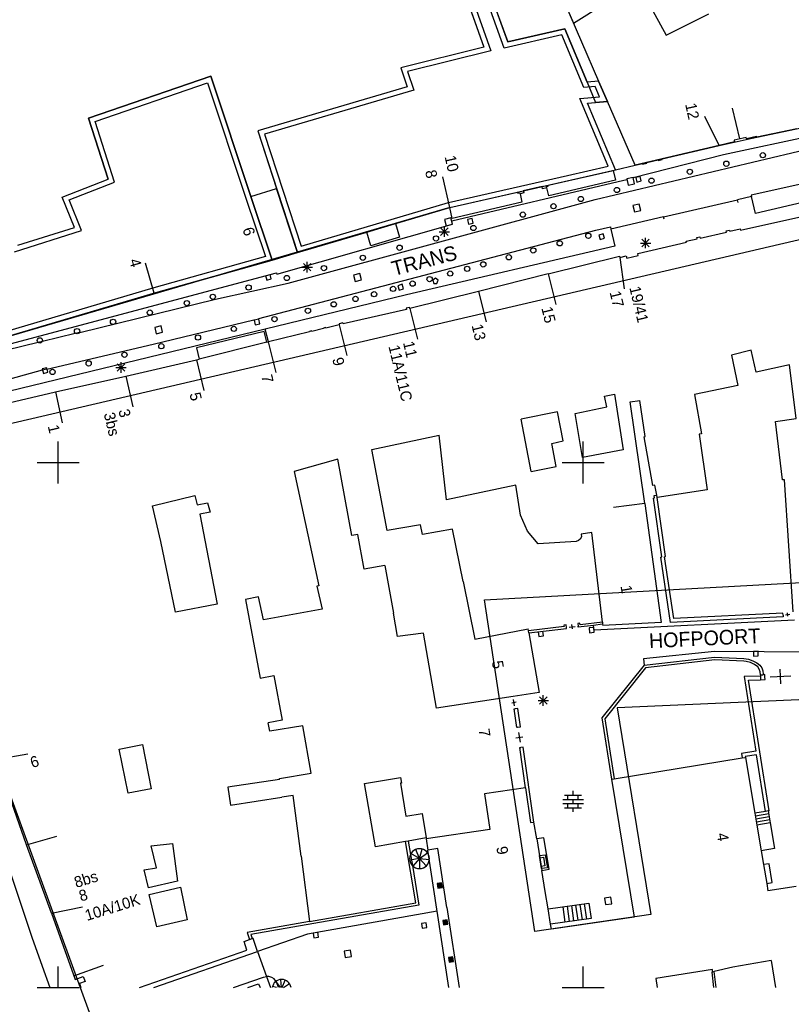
# Model space of a CAD drawing. Header units: millimetres. Extents: x 135944 to 142000, y 454200 to 456692.
# Tile 38 of 153: x 136846 to 136920, y 455698 to 455792. Entities that reach past the tile are written whole.
import ezdxf
from ezdxf.enums import TextEntityAlignment as Align

# ---------------------------------------------------------------- set-up
doc = ezdxf.new("R2010")
doc.units = ezdxf.units.MM
for name, color, linetype in [('TotaalGBKN2013_Bistad', 251, 'Continuous'), ('TotaalGBKN2013X$0$Contouren', 251, 'Continuous'), ('TotaalGBKN2013X$0$Xref', 251, 'Continuous')]:
    doc.layers.add(name, color=color, linetype=linetype)
doc.layers.add('TotaalGBKN2013X$0$PSVPORTS', color=251, linetype='Continuous', plot=False)
doc.styles.add('TotaalGBKN2013X$0$GBKN binnenstad 2009$0$Standard', font='txt')

# ---------------------------------------------------------------- blocks, each defined once
blk = doc.blocks.new('TotaalGBKN2013X$0$GBKN binnenstad 2009')
at = {"layer": 'TotaalGBKN2013_Bistad'}
for p, q in [((136889225, 455800000), (136892805, 455790059)), ((136887079, 455799330), (136890545, 455789575)), ((136905180, 455795687), (136907891, 455790689)), ((136898208, 455793826), (136901456, 455786332)), ((136907891, 455790689), (136911960, 455792751)), ((136892805, 455790059), (136898247, 455791306)), ((136898247, 455791306), (136900359, 455786239)), ((136890545, 455789575), (136882628, 455787596)), ((136882628, 455787596), (136883231, 455785786)), ((136864546, 455786801), (136852883, 455782788)), ((136868355, 455775351), (136864546, 455786801)), ((136883231, 455785786), (136869016, 455781602)), ((136901456, 455786332), (136900359, 455786239)), ((136900359, 455786239), (136901167, 455784300)), ((136901456, 455786332), (136902295, 455784395)), ((136938321, 455784662), (136913371, 455779311)), ((136900412, 455784236), (136901167, 455784300)), ((136903071, 455777871), (136900412, 455784236)), ((136902295, 455784395), (136901167, 455784300)), ((136904933, 455778310), (136902295, 455784395)), ((136914912, 455780826), (136914215, 455783744)), ((136852883, 455782788), (136854756, 455776997)), ((136912934, 455780208), (136911593, 455782964)), ((136920350, 455781786), (136916524, 455780979)), ((136869016, 455781602), (136870806, 455776110)), ((136915509, 455780966), (136914373, 455780700)), ((136915543, 455780820), (136915509, 455780966)), ((136916510, 455781047), (136915543, 455780820)), ((136916524, 455780979), (136916510, 455781047)), ((136901124, 455775054), (136921746, 455779947)), ((136907516, 455778916), (136912935, 455780204)), ((136914407, 455780554), (136912935, 455780204)), ((136914373, 455780700), (136914407, 455780554)), ((136913371, 455779311), (136904747, 455777122)), ((136903071, 455777871), (136904933, 455778310)), ((136904933, 455778310), (136905637, 455778475)), ((136905637, 455778475), (136905650, 455778420)), ((136905650, 455778420), (136906056, 455778515)), ((136906043, 455778570), (136907120, 455778823)), ((136906056, 455778515), (136906043, 455778570)), ((136907120, 455778823), (136907133, 455778768)), ((136907133, 455778768), (136907529, 455778861)), ((136907529, 455778861), (136907516, 455778916)), ((136887289, 455774291), (136886626, 455777217)), ((136896648, 455776414), (136902865, 455777824)), ((136902865, 455777824), (136903071, 455777871)), ((136902865, 455777824), (136903074, 455776908)), ((136904739, 455777149), (136904136, 455777006)), ((136904882, 455776546), (136904739, 455777149)), ((136905431, 455777255), (136904993, 455777155)), ((136904993, 455777155), (136905093, 455776717)), ((136905531, 455776817), (136905431, 455777255)), ((136850388, 455775287), (136854756, 455776997)), ((136887472, 455773020), (136903331, 455776763)), ((136896081, 455776285), (136894294, 455775880)), ((136896127, 455776082), (136896081, 455776285)), ((136896533, 455776174), (136896127, 455776082)), ((136896510, 455776276), (136896671, 455776313)), ((136896533, 455776174), (136896510, 455776276)), ((136896708, 455775406), (136896533, 455776174)), ((136896671, 455776313), (136896648, 455776414)), ((136903074, 455776908), (136896708, 455775406)), ((136903331, 455776763), (136904139, 455776968)), ((136904136, 455777006), (136904279, 455776403)), ((136904279, 455776403), (136904882, 455776546)), ((136905093, 455776717), (136905531, 455776817)), ((136920732, 455776521), (136915981, 455775453)), ((136851568, 455772398), (136850388, 455775287)), ((136868355, 455775351), (136870806, 455776110)), ((136870376, 455769279), (136868355, 455775351)), ((136872799, 455769997), (136870806, 455776110)), ((136887289, 455774291), (136893748, 455775756)), ((136893748, 455775756), (136893771, 455775655)), ((136893771, 455775655), (136893956, 455775697)), ((136893956, 455775697), (136893979, 455775595)), ((136894340, 455775677), (136893979, 455775595)), ((136893979, 455775595), (136894159, 455774803)), ((136894294, 455775880), (136894340, 455775677)), ((136916021, 455775341), (136914681, 455775021)), ((136914981, 455772148), (136930192, 455775526)), ((136915981, 455775453), (136916021, 455775341)), ((136916390, 455773725), (136916021, 455775341)), ((136871897, 455767083), (136901124, 455775054)), ((136882108, 455772756), (136887289, 455774291)), ((136887529, 455773239), (136887289, 455774291)), ((136894159, 455774803), (136887529, 455773239)), ((136905335, 455774614), (136904731, 455774478)), ((136904731, 455774478), (136904867, 455773874)), ((136905471, 455774010), (136905335, 455774614)), ((136907651, 455773411), (136914681, 455775021)), ((136914739, 455774778), (136914681, 455775021)), ((136921425, 455774898), (136916390, 455773725)), ((136907651, 455773411), (136902631, 455772231)), ((136904867, 455773874), (136905471, 455774010)), ((136907709, 455773168), (136907651, 455773411)), ((136846172, 455770695), (136851568, 455772398)), ((136870809, 455767944), (136887552, 455772707)), ((136879392, 455771951), (136882108, 455772756)), ((136882108, 455772756), (136882494, 455771452)), ((136886775, 455771485), (136886775, 455772485)), ((136887381, 455773312), (136886785, 455773142)), ((136886785, 455773142), (136886955, 455772546)), ((136886955, 455772546), (136887551, 455772716)), ((136887551, 455772716), (136887381, 455773312)), ((136887552, 455772707), (136887472, 455773020)), ((136889422, 455773251), (136888984, 455773147)), ((136888984, 455773147), (136889088, 455772709)), ((136889088, 455772709), (136889526, 455772813)), ((136889526, 455772813), (136889422, 455773251)), ((136901202, 455772122), (136902588, 455772442)), ((136902588, 455772442), (136902631, 455772231)), ((136869097, 455763709), (136901202, 455772122)), ((136872799, 455769997), (136879392, 455771951)), ((136879778, 455770647), (136879392, 455771951)), ((136882494, 455771452), (136879778, 455770647)), ((136886275, 455771985), (136887275, 455771985)), ((136886421, 455771631), (136887129, 455772339)), ((136887129, 455771631), (136886421, 455772339)), ((136901899, 455771794), (136901469, 455771660)), ((136901469, 455771660), (136901603, 455771230)), ((136902033, 455771364), (136901899, 455771794)), ((136902631, 455772231), (136903021, 455770611)), ((136910812, 455771426), (136911101, 455771492)), ((136911101, 455771492), (136911126, 455771384)), ((136911126, 455771384), (136913632, 455771954)), ((136913608, 455772062), (136913929, 455772135)), ((136913632, 455771954), (136913608, 455772062)), ((136913929, 455772135), (136913954, 455772027)), ((136913954, 455772027), (136914957, 455772255)), ((136914957, 455772255), (136914981, 455772148)), ((136903021, 455770611), (136883159, 455765985)), ((136901603, 455771230), (136902033, 455771364)), ((136905186, 455769922), (136909821, 455770975)), ((136905439, 455770910), (136906439, 455770910)), ((136905585, 455770556), (136906293, 455771264)), ((136906293, 455770556), (136905585, 455771264)), ((136905939, 455770410), (136905939, 455771410)), ((136909797, 455771082), (136910836, 455771318)), ((136909821, 455770975), (136909797, 455771082)), ((136910836, 455771318), (136910812, 455771426)), ((136870376, 455769279), (136872799, 455769997)), ((136896668, 455767958), (136903444, 455769650)), ((136903444, 455769650), (136903470, 455769532)), ((136903470, 455769532), (136904091, 455769674)), ((136904091, 455769674), (136904139, 455769458)), ((136904139, 455769458), (136905235, 455769704)), ((136905235, 455769704), (136905186, 455769922)), ((136859155, 455766123), (136858306, 455769001)), ((136859155, 455766123), (136870376, 455769279)), ((136873362, 455768257), (136874070, 455768965)), ((136874070, 455768257), (136873362, 455768965)), ((136873716, 455768111), (136873716, 455769111)), ((136903470, 455769532), (136903893, 455766546)), ((136844469, 455761062), (136870780, 455768054)), ((136869747, 455767803), (136869863, 455767368)), ((136870298, 455767483), (136870182, 455767918)), ((136870780, 455768054), (136870809, 455767944)), ((136873216, 455768611), (136874216, 455768611)), ((136878735, 455767993), (136878136, 455767834)), ((136878136, 455767834), (136878295, 455767235)), ((136878894, 455767394), (136878735, 455767993)), ((136896668, 455767958), (136890023, 455766298)), ((136896668, 455767958), (136897395, 455765048)), ((136864996, 455765550), (136871897, 455767083)), ((136869863, 455767368), (136870298, 455767483)), ((136878295, 455767235), (136878894, 455767394)), ((136882759, 455766978), (136882329, 455766844)), ((136882329, 455766844), (136882463, 455766414)), ((136882893, 455766548), (136882759, 455766978)), ((136885921, 455767547), (136885671, 455767365)), ((136885671, 455767365), (136885775, 455767047)), ((136885775, 455767047), (136886068, 455767047)), ((136886171, 455767365), (136885921, 455767547)), ((136886068, 455767047), (136886171, 455767365)), ((136844294, 455761737), (136859155, 455766123)), ((136883159, 455765985), (136869726, 455762719)), ((136882463, 455766414), (136882893, 455766548)), ((136890023, 455766298), (136883488, 455764666)), ((136890023, 455766298), (136890750, 455763388)), ((136852047, 455762396), (136864996, 455765550)), ((136883159, 455764591), (136877128, 455763204)), ((136883465, 455764767), (136883136, 455764692)), ((136883136, 455764692), (136883159, 455764591)), ((136883488, 455764666), (136883465, 455764767)), ((136883488, 455764666), (136884215, 455761756)), ((136859059, 455761270), (136868633, 455763591)), ((136859795, 455763015), (136859192, 455762872)), ((136859938, 455762412), (136859795, 455763015)), ((136869096, 455763646), (136868656, 455763552)), ((136868656, 455763552), (136868750, 455763112)), ((136868750, 455763112), (136869190, 455763206)), ((136869190, 455763206), (136869096, 455763646)), ((136876765, 455763121), (136875479, 455762811)), ((136877105, 455763304), (136876742, 455763222)), ((136876742, 455763222), (136876765, 455763121)), ((136876765, 455763121), (136877480, 455760208)), ((136877128, 455763204), (136877105, 455763304)), ((136869726, 455762719), (136835509, 455754388)), ((136851630, 455762294), (136848502, 455761537)), ((136852047, 455762396), (136851630, 455762294)), ((136859192, 455762872), (136859335, 455762269)), ((136859335, 455762269), (136859938, 455762412)), ((136869622, 455762488), (136863186, 455760924)), ((136869881, 455761459), (136869622, 455762488)), ((136870023, 455761494), (136869726, 455762719)), ((136873938, 455762439), (136870023, 455761494)), ((136874139, 455762539), (136873926, 455762488)), ((136873926, 455762488), (136873938, 455762439)), ((136874151, 455762490), (136874139, 455762539)), ((136875276, 455762761), (136874151, 455762490)), ((136875467, 455762860), (136875264, 455762811)), ((136875264, 455762811), (136875276, 455762761)), ((136875479, 455762811), (136875467, 455762860)), ((136848084, 455761435), (136845126, 455760718)), ((136848502, 455761537), (136848084, 455761435)), ((136848925, 455758900), (136859059, 455761270)), ((136869881, 455761459), (136863434, 455759854)), ((136869881, 455761459), (136869997, 455761488)), ((136869997, 455761488), (136870023, 455761494)), ((136869997, 455761488), (136870712, 455758575)), ((136863186, 455760924), (136863434, 455759854)), ((136915995, 455760712), (136914116, 455760231)), ((136914116, 455760231), (136914732, 455757346)), ((136916476, 455758598), (136915995, 455760712)), ((136855631, 455758696), (136856339, 455759404)), ((136856339, 455758696), (136855631, 455759404)), ((136855985, 455758550), (136855985, 455759550)), ((136856433, 455758214), (136863170, 455759792)), ((136863170, 455759792), (136863434, 455759854)), ((136863171, 455759788), (136863886, 455756875)), ((136919628, 455759304), (136916476, 455758598)), ((136920283, 455754187), (136919628, 455759304)), ((136848487, 455758793), (136835258, 455755206)), ((136848921, 455759031), (136848483, 455758927)), ((136848483, 455758927), (136848587, 455758489)), ((136848925, 455758900), (136848487, 455758793)), ((136848587, 455758489), (136849025, 455758593)), ((136849025, 455758593), (136848921, 455759031)), ((136855485, 455759050), (136856485, 455759050)), ((136849734, 455756724), (136856433, 455758214)), ((136856433, 455758214), (136857116, 455755293)), ((136839841, 455754410), (136849734, 455756724)), ((136849734, 455756724), (136850386, 455753796)), ((136902030, 455756329), (136902989, 455756501)), ((136902989, 455756501), (136903800, 455751200)), ((136914732, 455757346), (136910596, 455756494)), ((136910596, 455756494), (136911269, 455752733)), ((136902240, 455755299), (136902030, 455756329)), ((136904463, 455755775), (136905399, 455755908)), ((136905867, 455746099), (136904463, 455755775)), ((136905899, 455752466), (136905399, 455755908)), ((136897553, 455754829), (136894081, 455754136)), ((136898099, 455752062), (136897553, 455754829)), ((136899230, 455754657), (136902240, 455755299)), ((136899915, 455750490), (136899230, 455754657)), ((136895027, 455749135), (136894081, 455754136)), ((136918317, 455753901), (136920283, 455754187)), ((136918982, 455748349), (136918317, 455753901)), ((136911269, 455752733), (136911033, 455752689)), ((136911033, 455752689), (136911793, 455747405)), ((136850000, 455750000), (136850000, 455752000)), ((136879875, 455751256), (136886285, 455752606)), ((136886987, 455746455), (136886285, 455752606)), ((136897014, 455751827), (136898099, 455752062)), ((136897433, 455749622), (136897014, 455751827)), ((136900000, 455750000), (136900000, 455752000)), ((136905809, 455752449), (136905899, 455752466)), ((136906633, 455747825), (136905809, 455752449)), ((136881325, 455743520), (136879875, 455751256)), ((136903800, 455751200), (136899915, 455750490)), ((136848000, 455750000), (136850000, 455750000)), ((136850000, 455750000), (136852000, 455750000)), ((136850000, 455748000), (136850000, 455750000)), ((136876621, 455750328), (136872457, 455749163)), ((136877959, 455743054), (136876621, 455750328)), ((136898000, 455750000), (136900000, 455750000)), ((136900000, 455750000), (136902000, 455750000)), ((136900000, 455748000), (136900000, 455750000)), ((136872457, 455749163), (136874828, 455738268)), ((136895027, 455749135), (136897433, 455749622)), ((136919154, 455748365), (136918982, 455748349)), ((136919998, 455735781), (136919154, 455748365)), ((136893586, 455747855), (136886987, 455746455)), ((136894037, 455744991), (136893586, 455747855)), ((136906816, 455747857), (136906633, 455747825)), ((136906994, 455746899), (136906816, 455747857)), ((136911793, 455747405), (136907040, 455746684)), ((136858980, 455745883), (136863026, 455746853)), ((136863026, 455746853), (136863236, 455745979)), ((136863236, 455745979), (136864219, 455746167)), ((136864219, 455746167), (136864488, 455745286)), ((136906698, 455746613), (136906796, 455746627)), ((136907487, 455741008), (136906698, 455746613)), ((136906766, 455746859), (136906994, 455746899)), ((136906796, 455746627), (136906766, 455746859)), ((136907040, 455746684), (136906994, 455746899)), ((136907834, 455741055), (136907040, 455746684)), ((136859778, 455742487), (136858980, 455745883)), ((136864488, 455745286), (136863505, 455745098)), ((136905867, 455746099), (136902894, 455745705)), ((136905867, 455746099), (136907406, 455734774)), ((136863505, 455745098), (136865148, 455736503)), ((136894690, 455743458), (136894037, 455744991)), ((136884514, 455744084), (136881325, 455743520)), ((136884679, 455743149), (136884514, 455744084)), ((136887552, 455743657), (136884679, 455743149)), ((136888566, 455738662), (136887552, 455743657)), ((136895712, 455742248), (136894690, 455743458)), ((136900830, 455743325), (136899814, 455743192)), ((136901823, 455734796), (136900830, 455743325)), ((136861164, 455735752), (136859778, 455742487)), ((136878539, 455743162), (136877959, 455743054)), ((136879138, 455739838), (136878539, 455743162)), ((136899325, 455742470), (136895712, 455742248)), ((136899340, 455742473), (136899325, 455742470)), ((136899550, 455742561), (136899340, 455742473)), ((136899717, 455742716), (136899550, 455742561)), ((136899820, 455742919), (136899717, 455742716)), ((136899814, 455743192), (136899820, 455742919)), ((136907386, 455740989), (136907487, 455741008)), ((136908316, 455734780), (136907386, 455740989)), ((136907733, 455741035), (136907834, 455741055)), ((136908616, 455735145), (136907733, 455741035)), ((136881106, 455740199), (136879138, 455739838)), ((136881106, 455740199), (136881921, 455735655)), ((136888566, 455738662), (136889677, 455733188)), ((136874828, 455738268), (136874621, 455738230)), ((136874621, 455738230), (136875128, 455736046)), ((136869090, 455737204), (136867831, 455736970)), ((136867831, 455736970), (136869222, 455729463)), ((136869544, 455735017), (136869090, 455737204)), ((136865148, 455736503), (136861164, 455735752)), ((136875128, 455736046), (136869544, 455735017)), ((136882317, 455733446), (136881921, 455735655)), ((136920127, 455734975), (136901030, 455734049)), ((136919037, 455735298), (136908316, 455734780)), ((136919006, 455735647), (136908616, 455735145)), ((136919037, 455735475), (136919006, 455735647)), ((136919037, 455735475), (136919037, 455735298)), ((136919248, 455735503), (136919670, 455735559)), ((136919479, 455735381), (136919439, 455735681)), ((136889677, 455733188), (136894759, 455734168)), ((136894791, 455733980), (136894759, 455734168)), ((136898184, 455734375), (136894791, 455733980)), ((136894824, 455733783), (136894791, 455733980)), ((136894824, 455733783), (136898405, 455734198)), ((136896203, 455733490), (136896151, 455733937)), ((136898365, 455734547), (136898166, 455734524)), ((136898166, 455734524), (136898184, 455734375)), ((136898393, 455734305), (136898365, 455734547)), ((136898405, 455734198), (136898393, 455734305)), ((136898671, 455734336), (136899226, 455734399)), ((136898971, 455734169), (136898926, 455734566)), ((136899675, 455734699), (136899476, 455734676)), ((136899476, 455734676), (136899504, 455734431)), ((136899516, 455734327), (136899504, 455734431)), ((136900962, 455734495), (136899516, 455734327)), ((136899692, 455734550), (136899675, 455734699)), ((136901823, 455734796), (136899692, 455734550)), ((136901001, 455734294), (136900554, 455734243)), ((136900554, 455734243), (136900605, 455733796)), ((136901846, 455734597), (136900962, 455734495)), ((136901030, 455734049), (136900962, 455734495)), ((136901052, 455733847), (136901001, 455734294)), ((136901823, 455734796), (136901846, 455734597)), ((136901846, 455734597), (136901856, 455734471)), ((136907406, 455734774), (136901856, 455734471)), ((136884777, 455733748), (136882317, 455733446)), ((136886020, 455726617), (136884777, 455733748)), ((136894824, 455733783), (136895788, 455728086)), ((136895704, 455733885), (136895756, 455733438)), ((136895756, 455733438), (136896203, 455733490)), ((136900605, 455733796), (136901052, 455733847)), ((136912514, 455732013), (136905741, 455731305)), ((136905741, 455731305), (136905808, 455730699)), ((136905808, 455730699), (136912507, 455731452)), ((136912516, 455731202), (136905923, 455730461)), ((136912507, 455731452), (136915296, 455731326)), ((136930344, 455731894), (136912514, 455732013)), ((136915285, 455731076), (136912516, 455731202)), ((136915296, 455731326), (136915734, 455731265)), ((136915734, 455731265), (136916153, 455731127)), ((136916153, 455731127), (136916541, 455730915)), ((136916647, 455732038), (136916198, 455732017)), ((136916198, 455732017), (136916219, 455731568)), ((136916219, 455731568), (136916668, 455731589)), ((136916668, 455731589), (136916647, 455732038)), ((136905808, 455730699), (136901780, 455725672)), ((136905923, 455730461), (136902044, 455725602)), ((136915509, 455731054), (136915285, 455731076)), ((136915915, 455730952), (136915509, 455731054)), ((136916295, 455730776), (136915915, 455730952)), ((136916634, 455730530), (136916295, 455730776)), ((136916541, 455730915), (136916809, 455730708)), ((136916767, 455730334), (136916634, 455730530)), ((136916862, 455730065), (136916767, 455730334)), ((136916809, 455730708), (136916992, 455730447)), ((136916992, 455730447), (136917104, 455730149)), ((136918815, 455728938), (136918751, 455730336)), ((136869222, 455729463), (136870538, 455729707)), ((136870538, 455729707), (136871324, 455725457)), ((136916872, 455729660), (136915323, 455729613)), ((136915323, 455729613), (136916446, 455722507)), ((136915731, 455729271), (136916888, 455729315)), ((136917699, 455716836), (136915731, 455729271)), ((136916879, 455729781), (136916862, 455730065)), ((136916879, 455729781), (136916872, 455729660)), ((136916872, 455729660), (136916888, 455729315)), ((136916879, 455729781), (136917138, 455729794)), ((136916888, 455729315), (136917309, 455729334)), ((136917104, 455730149), (136917139, 455729833)), ((136917139, 455729833), (136917138, 455729794)), ((136917288, 455729801), (136917138, 455729794)), ((136917298, 455729570), (136917288, 455729801)), ((136917309, 455729334), (136917298, 455729570)), ((136917798, 455729592), (136919768, 455729682)), ((136893320, 455727715), (136886020, 455726617)), ((136895788, 455728086), (136893320, 455727715)), ((136893459, 455726844), (136893367, 455727419)), ((136895844, 455726989), (136896552, 455727697)), ((136896552, 455726989), (136895844, 455727697)), ((136896198, 455726843), (136896198, 455727843)), ((136893619, 455727164), (136893208, 455727099)), ((136893434, 455726542), (136893506, 455726552)), ((136893688, 455724777), (136893434, 455726542)), ((136893771, 455726590), (136893506, 455726552)), ((136894021, 455724824), (136893771, 455726590)), ((136895698, 455727343), (136896698, 455727343)), ((136901780, 455725672), (136902685, 455719854)), ((136902044, 455725602), (136902932, 455719892)), ((136871324, 455725457), (136870008, 455725213)), ((136870157, 455724408), (136870008, 455725213)), ((136873292, 455724927), (136870157, 455724408)), ((136874076, 455720413), (136873292, 455724927)), ((136893779, 455724789), (136893688, 455724777)), ((136893779, 455724789), (136894021, 455724824)), ((136893584, 455723776), (136894252, 455723872)), ((136893850, 455724294), (136893986, 455723354)), ((136855805, 455722699), (136858042, 455723135)), ((136856665, 455718514), (136855805, 455722699)), ((136858042, 455723135), (136858851, 455718920)), ((136893967, 455722848), (136894058, 455722860)), ((136894511, 455719019), (136893967, 455722848)), ((136894295, 455722894), (136894058, 455722860)), ((136895307, 455715757), (136894295, 455722894)), ((136844119, 455721735), (136847104, 455722260)), ((136902932, 455719892), (136915131, 455721868)), ((136916446, 455722507), (136915061, 455722289)), ((136915061, 455722289), (136915131, 455721868)), ((136915131, 455721868), (136915441, 455721918)), ((136916501, 455722161), (136915429, 455721992)), ((136915429, 455721992), (136915441, 455721918)), ((136915441, 455721918), (136916340, 455716605)), ((136917353, 455716777), (136916501, 455722161)), ((136846973, 455713602), (136844119, 455721735)), ((136871062, 455719920), (136874076, 455720413)), ((136871075, 455719818), (136871062, 455719920)), ((136879157, 455719440), (136882610, 455720008)), ((136882610, 455720008), (136882698, 455719475)), ((136902685, 455719854), (136902932, 455719892)), ((136842612, 455719411), (136846558, 455707562)), ((136871075, 455719818), (136866169, 455719091)), ((136866169, 455719091), (136866425, 455717357)), ((136880226, 455713395), (136879157, 455719440)), ((136882698, 455719475), (136882599, 455719459)), ((136882599, 455719459), (136883105, 455716330)), ((136894511, 455719019), (136890600, 455718462)), ((136894511, 455719019), (136894982, 455715705)), ((136902685, 455719854), (136904855, 455706715)), ((136858851, 455718920), (136856665, 455718514)), ((136866425, 455717357), (136871291, 455718141)), ((136872374, 455718305), (136871291, 455718141)), ((136873132, 455712504), (136872374, 455718305)), ((136890600, 455718462), (136891101, 455715047)), ((136898229, 455718322), (136899829, 455718322)), ((136898529, 455717922), (136898529, 455718322)), ((136899029, 455718322), (136899029, 455718722)), ((136899529, 455717922), (136899529, 455718322)), ((136898049, 455717922), (136900009, 455717922)), ((136898049, 455717522), (136900009, 455717522)), ((136898229, 455717122), (136899829, 455717122)), ((136898529, 455717122), (136898529, 455717522)), ((136899029, 455717522), (136899029, 455717922)), ((136899029, 455716722), (136899029, 455717122)), ((136899529, 455717122), (136899529, 455717522)), ((136883105, 455716330), (136884661, 455716582)), ((136884661, 455716582), (136885037, 455714246)), ((136917353, 455716777), (136916340, 455716605)), ((136916340, 455716605), (136916533, 455715466)), ((136917662, 455716536), (136916388, 455716320)), ((136917711, 455716251), (136916437, 455716035)), ((136917614, 455716821), (136917353, 455716777)), ((136917614, 455716821), (136917699, 455716836)), ((136917614, 455716821), (136917807, 455715682)), ((136894982, 455715705), (136895307, 455715757)), ((136895568, 455714156), (136895307, 455715757)), ((136917759, 455715966), (136916485, 455715750)), ((136917807, 455715682), (136916533, 455715466)), ((136916533, 455715466), (136916946, 455713029)), ((136917807, 455715682), (136918220, 455713245)), ((136846973, 455713602), (136849862, 455714420)), ((136885037, 455714246), (136883343, 455713946)), ((136891101, 455715047), (136885033, 455714158)), ((136896249, 455714267), (136895568, 455714156)), ((136896769, 455711271), (136896249, 455714267)), ((136849360, 455707080), (136846973, 455713602)), ((136858851, 455713482), (136860878, 455713710)), ((136859348, 455711412), (136858851, 455713482)), ((136860878, 455713710), (136861368, 455710146)), ((136883080, 455713899), (136880226, 455713395)), ((136883343, 455713946), (136883080, 455713899)), ((136884044, 455708053), (136883080, 455713899)), ((136883343, 455713946), (136883553, 455712680)), ((136885033, 455714158), (136885198, 455713082)), ((136895568, 455714156), (136896057, 455711155)), ((136873132, 455712504), (136873942, 455706303)), ((136883553, 455712680), (136883730, 455711615)), ((136884407, 455712274), (136883592, 455712752)), ((136884407, 455712274), (136884055, 455713151)), ((136884407, 455712274), (136884662, 455713167)), ((136884407, 455712274), (136885179, 455712819)), ((136886152, 455713228), (136885198, 455713082)), ((136886055, 455707478), (136885198, 455713082)), ((136887006, 455707632), (136886152, 455713228)), ((136895860, 455712368), (136896218, 455712426)), ((136896218, 455712426), (136896355, 455711579)), ((136918220, 455713245), (136916946, 455713029)), ((136916946, 455713029), (136917170, 455711704)), ((136884407, 455712274), (136883472, 455712140)), ((136883730, 455711615), (136884353, 455707835)), ((136884407, 455712274), (136883782, 455711565)), ((136884407, 455712274), (136884411, 455711334)), ((136884407, 455712274), (136885037, 455711590)), ((136884407, 455712274), (136885359, 455712182)), ((136896355, 455711579), (136895997, 455711521)), ((136917704, 455711794), (136917170, 455711704)), ((136917170, 455711704), (136917470, 455709923)), ((136918004, 455710013), (136917704, 455711794)), ((136858195, 455711203), (136859348, 455711412)), ((136858603, 455709507), (136858195, 455711203)), ((136896057, 455711155), (136896769, 455711271)), ((136896383, 455709155), (136896057, 455711155)), ((136861368, 455710146), (136858603, 455709507)), ((136858650, 455708851), (136861651, 455709554)), ((136861651, 455709554), (136862295, 455706450)), ((136886517, 455709962), (136886092, 455709897)), ((136886092, 455709897), (136886157, 455709472)), ((136886467, 455709894), (136886160, 455709847)), ((136886160, 455709847), (136886207, 455709540)), ((136886207, 455709540), (136886514, 455709587)), ((136886417, 455709825), (136886229, 455709797)), ((136886229, 455709797), (136886257, 455709609)), ((136886257, 455709609), (136886445, 455709637)), ((136886366, 455709757), (136886297, 455709746)), ((136886297, 455709746), (136886308, 455709677)), ((136886308, 455709677), (136886377, 455709688)), ((136886377, 455709688), (136886366, 455709757)), ((136886445, 455709637), (136886417, 455709825)), ((136886514, 455709587), (136886467, 455709894)), ((136886582, 455709537), (136886517, 455709962)), ((136917470, 455709923), (136918004, 455710013)), ((136917470, 455709923), (136917592, 455709212)), ((136920276, 455709624), (136917592, 455709212)), ((136859404, 455705785), (136858650, 455708851)), ((136886157, 455709472), (136886582, 455709537)), ((136896655, 455707482), (136896383, 455709155)), ((136849360, 455707080), (136852313, 455707701)), ((136884353, 455707835), (136868339, 455705043)), ((136873942, 455706303), (136884044, 455708053)), ((136896655, 455707482), (136900536, 455708027)), ((136898284, 455706229), (136898080, 455707683)), ((136898694, 455706287), (136898490, 455707741)), ((136899103, 455706344), (136898899, 455707798)), ((136899512, 455706401), (136899308, 455707855)), ((136899922, 455706459), (136899718, 455707913)), ((136900331, 455706516), (136900127, 455707970)), ((136900536, 455708027), (136900740, 455706573)), ((136902636, 455708601), (136902022, 455708511)), ((136902022, 455708511), (136902112, 455707897)), ((136902112, 455707897), (136902726, 455707987)), ((136902726, 455707987), (136902636, 455708601)), ((136846558, 455707562), (136847500, 455704786)), ((136849360, 455707080), (136851619, 455700765)), ((136886088, 455707263), (136873752, 455705095)), ((136886088, 455707263), (136886055, 455707478)), ((136887199, 455700000), (136886088, 455707263)), ((136887006, 455707632), (136888171, 455700000)), ((136896891, 455706033), (136896655, 455707482)), ((136862295, 455706450), (136859404, 455705785)), ((136873942, 455706303), (136867983, 455705253)), ((136885034, 455706153), (136884590, 455706085)), ((136884590, 455706085), (136884658, 455705641)), ((136885102, 455705709), (136885034, 455706153)), ((136887053, 455706453), (136886628, 455706388)), ((136886628, 455706388), (136886693, 455705963)), ((136886693, 455705963), (136887118, 455706028)), ((136887003, 455706385), (136886696, 455706338)), ((136886696, 455706338), (136886743, 455706031)), ((136886743, 455706031), (136887050, 455706078)), ((136886953, 455706316), (136886765, 455706288)), ((136886765, 455706288), (136886793, 455706100)), ((136886793, 455706100), (136886981, 455706128)), ((136886902, 455706248), (136886833, 455706237)), ((136886833, 455706237), (136886844, 455706168)), ((136886844, 455706168), (136886913, 455706179)), ((136886913, 455706179), (136886902, 455706248)), ((136886981, 455706128), (136886953, 455706316)), ((136887050, 455706078), (136887003, 455706385)), ((136887118, 455706028), (136887053, 455706453)), ((136900740, 455706573), (136896891, 455706033)), ((136896969, 455705555), (136896891, 455706033)), ((136904855, 455706715), (136896969, 455705555)), ((136867983, 455705253), (136868213, 455704580)), ((136868339, 455705043), (136868471, 455704655)), ((136873752, 455705095), (136868984, 455703435)), ((136874290, 455705190), (136874358, 455704745)), ((136874803, 455704813), (136874735, 455705258)), ((136884658, 455705641), (136885102, 455705709)), ((136847500, 455704786), (136848471, 455702021)), ((136867716, 455704388), (136868213, 455704580)), ((136867958, 455703554), (136867716, 455704388)), ((136868213, 455704580), (136868471, 455704655)), ((136868557, 455704680), (136868471, 455704655)), ((136868984, 455703435), (136868557, 455704680)), ((136874358, 455704745), (136874803, 455704813)), ((136857750, 455700000), (136867958, 455703554)), ((136859118, 455700000), (136868984, 455703435)), ((136868984, 455703435), (136869828, 455701063)), ((136877839, 455703558), (136877226, 455703465)), ((136877226, 455703465), (136877319, 455702852)), ((136877932, 455702945), (136877839, 455703558)), ((136851496, 455701109), (136854317, 455702131)), ((136877319, 455702852), (136877932, 455702945)), ((136887593, 455702914), (136887168, 455702849)), ((136887168, 455702849), (136887233, 455702424)), ((136887233, 455702424), (136887658, 455702489)), ((136887543, 455702846), (136887236, 455702799)), ((136887236, 455702799), (136887283, 455702492)), ((136887283, 455702492), (136887590, 455702539)), ((136887493, 455702777), (136887305, 455702749)), ((136887305, 455702749), (136887333, 455702561)), ((136887333, 455702561), (136887521, 455702589)), ((136887442, 455702709), (136887373, 455702698)), ((136887373, 455702698), (136887384, 455702629)), ((136887384, 455702629), (136887453, 455702640)), ((136887453, 455702640), (136887442, 455702709)), ((136887521, 455702589), (136887493, 455702777)), ((136887590, 455702539), (136887543, 455702846)), ((136887658, 455702489), (136887593, 455702914)), ((136917900, 455702574), (136914243, 455701926)), ((136917900, 455702574), (136918317, 455700000)), ((136848471, 455702021), (136849205, 455700000)), ((136850000, 455700000), (136850000, 455702000)), ((136900000, 455700000), (136900000, 455702000)), ((136912299, 455701729), (136906918, 455700862)), ((136912286, 455701474), (136912324, 455701478)), ((136912445, 455700000), (136912286, 455701474)), ((136912324, 455701478), (136912299, 455701729)), ((136912482, 455701515), (136912324, 455701478)), ((136914243, 455701926), (136912482, 455701515)), ((136912646, 455700000), (136912482, 455701515)), ((136851619, 455700765), (136852385, 455701042)), ((136852569, 455700585), (136852031, 455700399)), ((136852031, 455700399), (136852172, 455700000)), ((136852385, 455701042), (136852569, 455700585)), ((136866708, 455700000), (136869557, 455700996)), ((136868074, 455700000), (136869092, 455700356)), ((136869092, 455700356), (136869220, 455700000)), ((136869557, 455700996), (136869828, 455701063)), ((136870070, 455701054), (136869828, 455701063)), ((136869828, 455701063), (136870205, 455700000)), ((136870335, 455700970), (136870070, 455701054)), ((136870565, 455700814), (136870335, 455700970)), ((136870742, 455700600), (136870565, 455700814)), ((136871186, 455700000), (136870736, 455700598)), ((136870814, 455700451), (136870742, 455700600)), ((136870976, 455700000), (136870814, 455700451)), ((136871270, 455700000), (136871205, 455700772)), ((136871329, 455700000), (136871608, 455700706)), ((136871461, 455700000), (136872026, 455700390)), ((136906918, 455700862), (136907047, 455700000)), ((136848000, 455700000), (136850000, 455700000)), ((136850000, 455700000), (136852000, 455700000)), ((136870800, 455700000), (136870412, 455700101)), ((136898000, 455700000), (136900000, 455700000)), ((136900000, 455700000), (136902000, 455700000))]:
    blk.add_line(p, q, dxfattribs=at)
for centre in [(136917108, 455779268), (136913626, 455778461), (136906502, 455776846), (136910156, 455777691), (136903207, 455775957), (136899771, 455775100), (136897161, 455774415), (136894240, 455773616), (136889539, 455772337), (136885980, 455771343), (136900485, 455771596), (136882515, 455770460), (136897761, 455770881), (136879011, 455769500), (136892921, 455769551), (136895241, 455770201), (136875306, 455768516), (136888941, 455768451), (136890481, 455768871), (136871776, 455767577), (136885371, 455767471), (136887331, 455768001), (136868133, 455766674), (136881892, 455766542), (136883751, 455767041), (136864725, 455765790), (136878312, 455765582), (136880082, 455766032), (136862252, 455765184), (136876242, 455765072), (136858736, 455764287), (136873782, 455764452), (136855225, 455763403), (136870602, 455763662), (136851800, 455762513), (136863312, 455761912), (136866722, 455762732), (136848259, 455761636), (136859822, 455761082), (136856312, 455760262), (136852902, 455759442), (136849462, 455758632)]:
    blk.add_circle(centre, 250, dxfattribs=at)
for centre, radius, start, end in [((136884407, 455712274), 945, 0, 180), ((136883462, 455712274), 0, 0, 0), ((136884407, 455712274), 945, 180, 0), ((136871280, 455699875), 900, 7.983556, 172.016444)]:
    blk.add_arc(centre, radius, start, end, dxfattribs=at)
blk.add_3dface([(136896029, 455711323), (136895827, 455712564), (136896382, 455712654), (136896583, 455711413)], dxfattribs=at)
at = {"layer": 'TotaalGBKN2013_Bistad', "style": 'TotaalGBKN2013X$0$GBKN binnenstad 2009$0$Standard'}
for s, rotation, p in [('12', 282.6119, (136910554.3, 455782703.3)), ('10', 282.6199, (136887649.3, 455777718)), ('8', 282.6199, (136885621.6, 455777098.8)), ('6', 286.1055, (136868272, 455771633.9)), ('4', 286.1055, (136857469.3, 455768651.1)), ('1', 279.1981, (136904192.7, 455737546.2)), ('5', 279.1981, (136891941.5, 455730364.9)), ('7', 279.1981, (136890663.2, 455723880.8)), ('4', 279.1981, (136913362.6, 455713949.1)), ('9', 279.1981, (136892363.3, 455712673.5))]:
    blk.add_text(s, height=1054, rotation=rotation, dxfattribs=at).set_placement(p, align=Align.MIDDLE_RIGHT)
for s, rotation, p in [('TRANS', 14.655686, (136884852.5, 455769234.4)), ('HOFPOORT', 2.677425, (136911560.6, 455733269.5))]:
    blk.add_text(s, height=1400, rotation=rotation, dxfattribs=at).set_placement(p, align=Align.MIDDLE)
for s, rotation, p in [('17', 283.4725, (136903016.5, 455766338.8)), ('19/41', 283.4744, (136904893.5, 455766787.8)), ('15', 283.4725, (136896518.5, 455764840.8)), ('13', 283.4725, (136889874.5, 455763179.8)), ('11', 283.4725, (136883338.5, 455761547.8)), ('11A/11C', 283.4725, (136881955.5, 455761188.8)), ('9', 283.4725, (136876603.5, 455759999.8)), ('7', 283.4725, (136869835.5, 455758367.8)), ('5', 283.4725, (136863009.5, 455756667.8)), ('3bs', 283.4725, (136854845.5, 455754768.8)), ('3', 283.4725, (136856239.5, 455755086.8)), ('1', 283.4725, (136849509.5, 455753587.8)), ('6', 17.153, (136847371.6, 455721399.6)), ('8bs', 17.153, (136851563.6, 455709985.6)), ('8', 17.153, (136852012.6, 455708683.6)), ('10A/10K', 17.153, (136852582.6, 455706840.6))]:
    blk.add_text(s, height=1054, rotation=rotation, dxfattribs=at).set_placement(p, align=Align.MIDDLE_LEFT)

msp = doc.modelspace()

# ---------------------------------------------------------------- linework, layer by layer
at = {"layer": 'TotaalGBKN2013X$0$Contouren'}
for p, q in [((136916.1, 455780.89), (136938.129, 455785.538)), ((136912.935, 455780.204), (136916.1, 455780.89)), ((136912.935, 455780.204), (136904.933, 455778.31)), ((136903.071, 455777.871), (136904.933, 455778.31)), ((136887.29, 455774.29), (136903.071, 455777.871)), ((136938.359, 455775.34), (136835.181, 455751.313)), ((136887.289, 455774.291), (136840.865, 455760.716)), ((136890.589, 455736.922), (136942.63, 455739.764)), ((136895.387, 455705.322), (136890.589, 455736.922)), ((136944.918, 455728.457), (136903.244, 455726.647)), ((136903.244, 455726.647), (136906.439, 455706.948)), ((136843.875, 455722.541), (136858.581, 455682.208)), ((136906.439, 455706.948), (136895.387, 455705.322))]:
    msp.add_line(p, q, dxfattribs=at)
at = {"layer": 'TotaalGBKN2013X$0$PSVPORTS'}
for points in [[(136887.079, 455799.33), (136890.545, 455789.575), (136882.628, 455787.596), (136883.23, 455785.79), (136869.016, 455781.602), (136872.8, 455770), (136887.289, 455774.291), (136898.627, 455776.863), (136903.071, 455777.871), (136900.412, 455784.236), (136902.295, 455784.395), (136901.456, 455786.332), (136900.362, 455786.239), (136898.247, 455791.306), (136892.805, 455790.059), (136889.164, 455800.152)], [(136887.079, 455799.33), (136890.545, 455789.575), (136882.628, 455787.596), (136883.23, 455785.79), (136869.016, 455781.602), (136872.8, 455770), (136887.289, 455774.291), (136898.627, 455776.863), (136903.071, 455777.871), (136900.412, 455784.236), (136902.295, 455784.395), (136901.456, 455786.332), (136900.362, 455786.239), (136898.247, 455791.306), (136892.805, 455790.059), (136889.164, 455800.152)], [(136887.378, 455799.981), (136891.201, 455789.223), (136883.273, 455787.242), (136883.868, 455785.457), (136869.651, 455781.268), (136873.125, 455770.618), (136887.163, 455774.775), (136898.516, 455777.35), (136902.38, 455778.227), (136899.686, 455784.676), (136901.56, 455784.835), (136901.14, 455785.803), (136900.041, 455785.71), (136897.948, 455790.725), (136892.485, 455789.473), (136888.53, 455800.453)], [(136887.378, 455799.981), (136891.201, 455789.223), (136883.273, 455787.242), (136883.868, 455785.457), (136869.651, 455781.268), (136873.125, 455770.618), (136887.163, 455774.775), (136898.516, 455777.35), (136902.38, 455778.227), (136899.686, 455784.676), (136901.56, 455784.835), (136901.14, 455785.803), (136900.041, 455785.71), (136897.948, 455790.725), (136892.485, 455789.473), (136888.53, 455800.453)], [(136898.208, 455793.826), (136899.072, 455791.832), (136904.84, 455795.51)], [(136898.208, 455793.826), (136899.072, 455791.832), (136904.84, 455795.51)], [(136846.172, 455770.695), (136851.568, 455772.398), (136850.388, 455775.287), (136854.756, 455776.998), (136852.883, 455782.788), (136864.546, 455786.801), (136868.355, 455775.351), (136870.376, 455769.279), (136859.26, 455766.15), (136844.33, 455761.75)], [(136846.172, 455770.695), (136851.568, 455772.398), (136850.388, 455775.287), (136854.756, 455776.998), (136852.883, 455782.788), (136864.546, 455786.801), (136868.355, 455775.351), (136870.376, 455769.279), (136859.26, 455766.15), (136844.33, 455761.75)], [(136845.841, 455770.066), (136852.236, 455772.085), (136851.043, 455775.006), (136855.376, 455776.704), (136853.51, 455782.475), (136864.231, 455786.164), (136867.881, 455775.193), (136869.736, 455769.618), (136859.122, 455766.63), (136844.188, 455762.229)], [(136845.841, 455770.066), (136852.236, 455772.085), (136851.043, 455775.006), (136855.376, 455776.704), (136853.51, 455782.475), (136864.231, 455786.164), (136867.881, 455775.193), (136869.736, 455769.618), (136859.122, 455766.63), (136844.188, 455762.229)]]:
    msp.add_lwpolyline(points, dxfattribs=at)

# ---------------------------------------------------------------- block references
at = {"layer": 'TotaalGBKN2013X$0$Xref', "xscale": 0.0009999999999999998, "yscale": 0.0009999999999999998, "zscale": 0.0009999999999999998}
msp.add_blockref('TotaalGBKN2013X$0$GBKN binnenstad 2009', (0, 0), dxfattribs=at)

doc.saveas('drawing.dxf')
